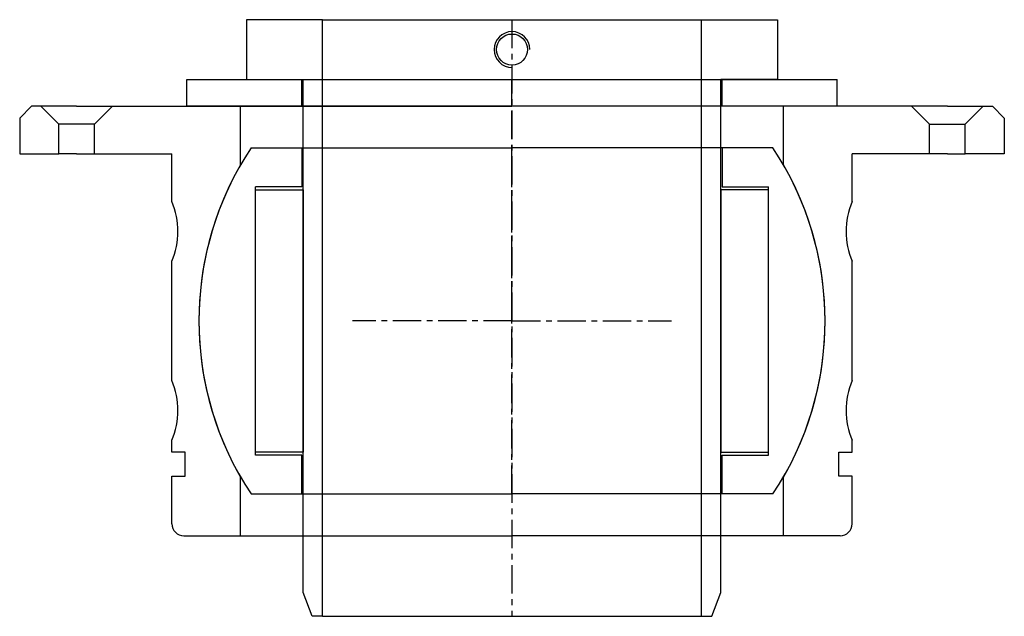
# Model space of a CAD drawing. Extents: x -83 to 83, y -50 to 50.
import ezdxf

# ---------------------------------------------------------------- set-up
doc = ezdxf.new("R2010")
doc.units = 0
doc.header["$LTSCALE"] = 0.15
doc.linetypes.add('CENTER', pattern=[50.8, 31.75, -6.35, 6.35, -6.35])
doc.layers.get('0').update_dxf_attribs({"linetype": 'CONTINUOUS'})
doc.layers.add('CENTER', color=9, linetype='CENTER')

# ---------------------------------------------------------------- blocks, each defined once
blk = doc.blocks.new('7T-2-5-B')
at = {"linetype": 'Continuous'}
for p, q in [((-80.55, 36), (-82.55, 34)), ((-79, 36), (-80.55, 36)), ((-79, 36), (-76, 33)), ((-73, 36), (-79, 36)), ((-73, 36), (-67, 36)), ((-67, 36), (-70, 33)), ((-67, 36), (-45.5, 36)), ((-45.5, 26.19), (-45.5, 36)), ((45.5, 26.19), (45.5, 36)), ((67, 36), (45.5, 36)), ((67, 36), (70, 33)), ((73, 36), (67, 36)), ((73, 36), (79, 36)), ((79, 36), (76, 33)), ((79, 36), (80.55, 36)), ((80.55, 36), (82.55, 34)), ((-82.55, 34), (-82.55, 28)), ((82.55, 34), (82.55, 28)), ((-76, 28), (-76, 33)), ((-70, 33), (-76, 33)), ((-70, 28), (-70, 33)), ((70, 33), (76, 33)), ((70, 28), (70, 33)), ((76, 28), (76, 33)), ((-82.55, 28), (-76, 28)), ((-73, 28), (-76, 28)), ((-73, 28), (-70, 28)), ((-70, 28), (-57.03, 28)), ((70, 28), (57.03, 28)), ((73, 28), (70, 28)), ((73, 28), (76, 28)), ((82.55, 28), (76, 28)), ((-45.5, -36), (-45.5, -26.19)), ((45.5, -36), (45.5, -26.19)), ((-55.03, -36), (-45.5, -36)), ((55.03, -36), (45.5, -36))]:
    blk.add_line(p, q, dxfattribs=at)
for p, q in [((-45.5, 36), (0, 36)), ((45.5, 36), (0, 36)), ((-57.03, 20), (-57.03, 28)), ((57.03, 20), (57.03, 28)), ((-57.03, -10), (-57.03, 10)), ((57.03, -10), (57.03, 10)), ((-57.03, -22), (-57.03, -20)), ((57.03, -22), (57.03, -20)), ((-54.78, -22), (-57.03, -22)), ((-54.78, -26), (-54.78, -22)), ((54.78, -22), (57.03, -22)), ((54.78, -26), (54.78, -22)), ((-57.03, -26), (-54.78, -26)), ((-57.03, -34), (-57.03, -26)), ((57.03, -26), (54.78, -26)), ((57.03, -34), (57.03, -26)), ((-45.5, -36), (0, -36)), ((45.5, -36), (0, -36))]:
    blk.add_line(p, q)
for centre, radius, start, end in [((0, 0), 52.5, 150.0736, 209.9264), ((0, 0), 52.5, 330.0736, 29.9264), ((-69.03, 15), 13, 337.3801, 22.6199), ((69.03, 15), 13, 157.3801, 202.6199), ((-69.03, -15), 13, 337.3801, 22.6199), ((69.03, -15), 13, 157.3801, 202.6199)]:
    blk.add_arc(centre, radius, start, end)
for centre, start, end in [((-55.03, -34), 180, 270), ((55.03, -34), 270, 0)]:
    blk.add_arc(centre, 2, start, end, dxfattribs=at)
at = {"layer": 'CENTER'}
blk.add_line((0, 0), (0, 36), dxfattribs=at)
blk = doc.blocks.new('7T2-5-D')
for p, q in [((-43.76, 29), (0, 29)), ((-35.25, 29), (-35.25, 22.5)), ((43.76, 29), (0, 29)), ((35.25, 29), (35.25, 22.5)), ((-35.25, 22.5), (-43, 22.5)), ((-43, -22.5), (-43, 22.5)), ((-43, 22), (-35, 22)), ((-35, 22), (-35, -22)), ((35, 22), (35, -22)), ((43, 22), (35, 22)), ((35.25, 22.5), (43, 22.5)), ((43, -22.5), (43, 22.5)), ((-35, -22), (-43, -22)), ((-35.25, -22.5), (-43, -22.5)), ((-35.25, -29), (-35.25, -22.5)), ((35, -22), (43, -22)), ((35.25, -22.5), (43, -22.5)), ((35.25, -29), (35.25, -22.5)), ((-43.76, -29), (0, -29)), ((43.76, -29), (0, -29))]:
    blk.add_line(p, q)
for start, end in [(146.4695, 213.5305), (326.4695, 33.5305)]:
    blk.add_arc((0, 0), 52.5, start, end)
at = {"layer": 'CENTER'}
for p, q in [((0, -29), (0, 29)), ((0, 0), (-26.75, 0)), ((0, 0), (26.75, 0))]:
    blk.add_line(p, q, dxfattribs=at)
blk = doc.blocks.new('WA070109')
for p, q in [((-54.5, 0), (-54.5, 4.5)), ((-54.5, 4.5), (54.5, 4.5)), ((-35.25, 0), (-35.25, 4.5)), ((35.25, 0), (35.25, 4.5)), ((54.5, 0), (54.5, 4.5)), ((54.5, 0), (-54.5, 0))]:
    blk.add_line(p, q)
at = {"layer": 'CENTER'}
blk.add_line((0, 0), (0, 4.5), dxfattribs=at)
blk = doc.blocks.new('7T2-5-S')
for p, q in [((-44.5, 50.5), (-44.5, 40.5)), ((-31.8, 50.5), (-44.5, 50.5)), ((-31.8, -49.5), (-31.8, 50.5)), ((-31.8, 50.5), (31.8, 50.5)), ((31.8, -49.5), (31.8, 50.5)), ((31.8, 50.5), (44.5, 50.5)), ((44.5, 50.5), (44.5, 40.5)), ((-44.5, 40.5), (-35, 40.5)), ((-35, -45.5), (-35, 40.5)), ((35, -45.5), (35, 40.5)), ((44.5, 40.5), (35, 40.5)), ((-33.5, -49.5), (-35, -45.5)), ((33.5, -49.5), (35, -45.5)), ((-31.8, -49.5), (-33.5, -49.5)), ((-31.8, -49.5), (31.8, -49.5)), ((31.8, -49.5), (33.5, -49.5))]:
    blk.add_line(p, q)
blk.add_circle((0, 45.5), 2.6)
blk.add_arc((0, 45.5), 3, 0, 270)
at = {"layer": 'CENTER'}
blk.add_line((0, 50.5), (0, -49.5), dxfattribs=at)

msp = doc.modelspace()

# ---------------------------------------------------------------- block references
for name, p in [('7T2-5-S', (0, 0)), ('WA070109', (0, 36)), ('7T-2-5-B', (0, 0)), ('7T2-5-D', (0, 0))]:
    msp.add_blockref(name, p)

doc.saveas('drawing.dxf')
